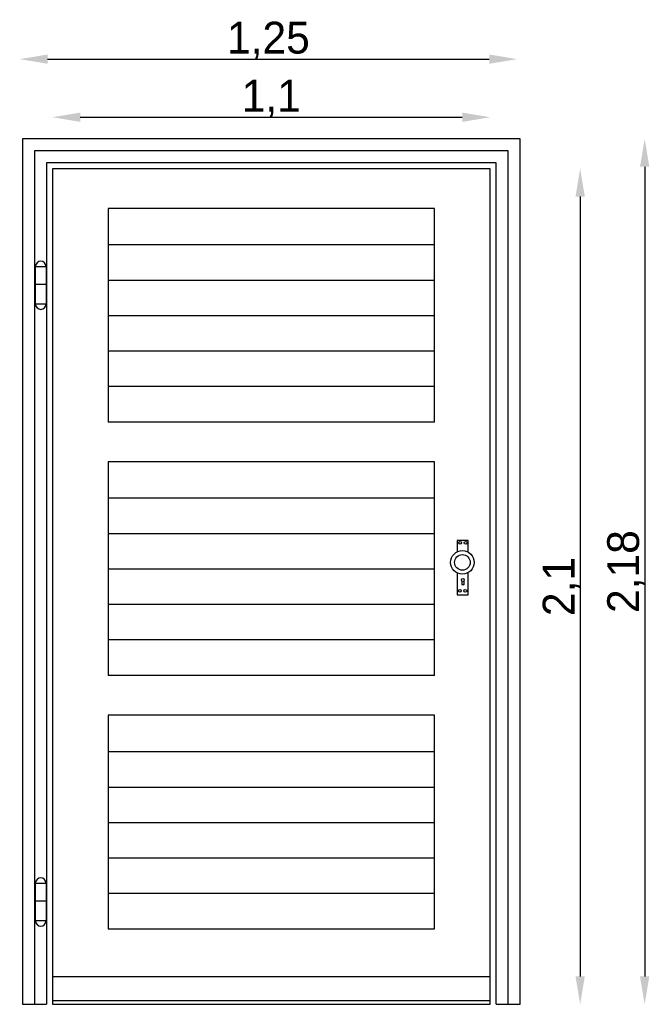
# Model space of a CAD drawing. Header units: millimetres. Extents: x 209.93 to 211.51, y 58.54 to 61.01.
import ezdxf

# ---------------------------------------------------------------- set-up
doc = ezdxf.new("R2010")
doc.units = ezdxf.units.MM
doc.dimstyles.new('ISO-25', dxfattribs={"dimtxt": 2.5, "dimasz": 2.5, "dimexe": 1.25, "dimexo": 0.625, "dimtad": 1, "dimtxsty": 'Standard', "dimcen": 2.5, "dimadec": 0, "dimazin": 0, "dimtfac": 1, "dimtmove": 0, "dimatfit": 3, "dimfxl": 0, "dimarcsym": 0})

# ---------------------------------------------------------------- blocks, each defined once
blk = doc.blocks.new('*D1')
at = {"color": 0, "lineweight": -2}
blk.add_line((210.0027, 60.9145), (211.1127, 60.9145), dxfattribs=at)
at = {"color": 0}
for points in [[(210.0027, 60.9261), (210.0027, 60.9028), (209.9327, 60.9145)], [(211.1127, 60.9261), (211.1127, 60.9028), (211.1827, 60.9145)]]:
    blk.add_solid(points, dxfattribs=at)
at = {"layer": 'Defpoints', "color": 0}
for p in [(211.1827, 60.9145), (209.9327, 60.8171), (211.1827, 60.8171)]:
    blk.add_point(p, dxfattribs=at)
at = {"color": 0, "insert": (210.5577, 60.9611), "char_height": 0.08, "attachment_point": 5}
blk.add_mtext('1,25', dxfattribs=at)
blk = doc.blocks.new('*D2')
at = {"color": 0, "lineweight": -2}
blk.add_line((210.085, 60.7685), (211.045, 60.7685), dxfattribs=at)
at = {"color": 0}
for points in [[(210.085, 60.7801), (210.085, 60.7568), (210.015, 60.7685)], [(211.045, 60.7801), (211.045, 60.7568), (211.115, 60.7685)]]:
    blk.add_solid(points, dxfattribs=at)
at = {"layer": 'Defpoints', "color": 0}
for p in [(211.115, 60.7685), (210.015, 60.6391), (211.115, 60.6391)]:
    blk.add_point(p, dxfattribs=at)
at = {"color": 0, "insert": (210.565, 60.8151), "char_height": 0.08, "attachment_point": 5}
blk.add_mtext('1,1', dxfattribs=at)
blk = doc.blocks.new('*D3')
at = {"color": 0, "lineweight": -2}
blk.add_line((211.3412, 60.5691), (211.3412, 58.6091), dxfattribs=at)
at = {"color": 0}
for points in [[(211.3295, 60.5691), (211.3529, 60.5691), (211.3412, 60.6391)], [(211.3295, 58.6091), (211.3529, 58.6091), (211.3412, 58.5391)]]:
    blk.add_solid(points, dxfattribs=at)
at = {"layer": 'Defpoints', "color": 0}
for p in [(211.115, 60.6391), (211.115, 58.5391), (211.3412, 58.5391)]:
    blk.add_point(p, dxfattribs=at)
at = {"color": 0, "insert": (211.2945, 59.5891), "char_height": 0.08, "attachment_point": 5, "rotation": 90}
blk.add_mtext('2,1', dxfattribs=at)
blk = doc.blocks.new('*D4')
at = {"color": 0, "lineweight": -2}
blk.add_line((211.5033, 60.6441), (211.5033, 58.6091), dxfattribs=at)
at = {"color": 0}
for points in [[(211.4916, 60.6441), (211.515, 60.6441), (211.5033, 60.7141)], [(211.4916, 58.6091), (211.515, 58.6091), (211.5033, 58.5391)]]:
    blk.add_solid(points, dxfattribs=at)
at = {"layer": 'Defpoints', "color": 0}
for p in [(211.19, 60.7141), (211.19, 58.5391), (211.5033, 58.5391)]:
    blk.add_point(p, dxfattribs=at)
at = {"color": 0, "insert": (211.4566, 59.6266), "char_height": 0.08, "attachment_point": 5, "rotation": 90}
blk.add_mtext('2,18', dxfattribs=at)

msp = doc.modelspace()

# ---------------------------------------------------------------- linework, layer by layer
for p, q in [((209.94, 60.7141), (209.94, 58.5391)), ((211.19, 60.7141), (209.94, 60.7141)), ((211.19, 58.5391), (211.19, 60.7141)), ((209.97, 60.6841), (209.97, 58.5391)), ((211.16, 60.6841), (209.97, 60.6841)), ((211.16, 58.5391), (211.16, 60.6841)), ((211.13, 60.6541), (210, 60.6541)), ((210, 60.6541), (210, 58.5391)), ((211.13, 58.5391), (211.13, 60.6541)), ((211.115, 60.6391), (210.015, 60.6391)), ((210.015, 60.6391), (210.015, 58.5391)), ((211.115, 58.5391), (211.115, 60.6391)), ((210.155, 60.5391), (210.155, 60.0024)), ((210.975, 60.5391), (210.155, 60.5391)), ((210.975, 60.0024), (210.975, 60.5391)), ((210.975, 60.4474), (210.155, 60.4474)), ((210.975, 60.3584), (210.155, 60.3584)), ((209.97, 60.3491), (209.9989, 60.3491)), ((210.975, 60.2694), (210.155, 60.2694)), ((210.975, 60.1804), (210.155, 60.1804)), ((210.975, 60.0914), (210.155, 60.0914)), ((210.975, 60.0024), (210.155, 60.0024)), ((210.975, 59.9024), (210.155, 59.9024)), ((210.155, 59.9024), (210.155, 59.3658)), ((210.975, 59.3658), (210.975, 59.9024)), ((210.975, 59.8108), (210.155, 59.8108)), ((210.975, 59.7218), (210.155, 59.7218)), ((210.975, 59.6328), (210.155, 59.6328)), ((211.044, 59.6026), (211.0435, 59.5942)), ((211.0435, 59.5942), (211.0499, 59.5942)), ((211.0499, 59.5942), (211.0494, 59.6036)), ((210.975, 59.5438), (210.155, 59.5438)), ((210.975, 59.4548), (210.155, 59.4548)), ((210.975, 59.3658), (210.155, 59.3658)), ((210.975, 59.2658), (210.155, 59.2658)), ((210.155, 59.2658), (210.155, 58.7291)), ((210.975, 58.7291), (210.975, 59.2658)), ((210.155, 59.1741), (210.975, 59.1741)), ((210.155, 59.0851), (210.975, 59.0851)), ((210.155, 58.9961), (210.975, 58.9961)), ((210.155, 58.9071), (210.975, 58.9071)), ((209.97, 58.7991), (209.9989, 58.7991)), ((210.155, 58.8181), (210.975, 58.8181)), ((210.155, 58.7291), (210.975, 58.7291)), ((210.015, 58.6091), (211.115, 58.6091)), ((210.015, 58.5491), (211.115, 58.5491)), ((209.94, 58.5391), (210, 58.5391)), ((209.97, 58.5391), (210, 58.5391)), ((210.015, 58.5391), (211.115, 58.5391)), ((210.015, 58.5391), (211.115, 58.5391)), ((211.13, 58.5391), (211.19, 58.5391))]:
    msp.add_line(p, q)
for points in [[(209.9723, 60.3935), (209.9989, 60.3935), (209.9989, 60.2988), (209.9723, 60.2988)], [(209.9723, 58.8435), (209.9989, 58.8435), (209.9989, 58.7488), (209.9723, 58.7488)]]:
    msp.add_lwpolyline(points, close=True)
for points in [[(211.0599, 59.6755), (211.0599, 59.705), (211.0322, 59.705), (211.0322, 59.6764)], [(211.0322, 59.6231), (211.0322, 59.5685), (211.0599, 59.5685), (211.0599, 59.624)]]:
    msp.add_lwpolyline(points)
for centre, radius in [((211.0397, 59.699), 0.00363), ((211.0535, 59.699), 0.00363), ((211.0452, 59.6497), 0.0296), ((211.0452, 59.6497), 0.0196), ((211.0462, 59.6055), 0.00363), ((211.0387, 59.5783), 0.00363), ((211.0526, 59.5783), 0.00363)]:
    msp.add_circle(centre, radius)
for centre, start, end in [((209.9856, 60.3935), 0, 180), ((209.9856, 60.2988), 180, 0), ((209.9856, 58.8435), 0, 180), ((209.9856, 58.7488), 180, 0)]:
    msp.add_arc(centre, 0.0133, start, end)

# ---------------------------------------------------------------- dimensions: what is measured, and where the dimension line sits
for base, p1, p2, picture, middle in [((211.1827, 60.9145), (209.9327, 60.8171), (211.1827, 60.8171), '*D1', (210.5577, 60.9611)), ((211.115, 60.7685), (210.015, 60.6391), (211.115, 60.6391), '*D2', (210.565, 60.8151))]:
    dim = msp.add_linear_dim(base=base, p1=p1, p2=p2, dimstyle='ISO-25', override={"dimtxt": 0.08, "dimasz": 0.07, "dimgap": 0, "dimse1": 1, "dimse2": 1})
    dim.commit()
    dim.dimension.update_dxf_attribs({"geometry": picture, "text_midpoint": middle})
for base, p1, p2, picture, middle in [((211.5032906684, 58.5391133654), (211.1900406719, 60.7141133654), (211.1900406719, 58.5391133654), '*D4', (211.4566240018, 59.6266133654)), ((211.3412, 58.5391), (211.115, 60.6391), (211.115, 58.5391), '*D3', (211.2945, 59.5891))]:
    dim = msp.add_linear_dim(base=base, p1=p1, p2=p2, angle=90, dimstyle='ISO-25', override={"dimtxt": 0.08, "dimasz": 0.07, "dimgap": 0, "dimse1": 1, "dimse2": 1})
    dim.commit()
    dim.dimension.update_dxf_attribs({"geometry": picture, "text_midpoint": middle})

doc.saveas('drawing.dxf')
